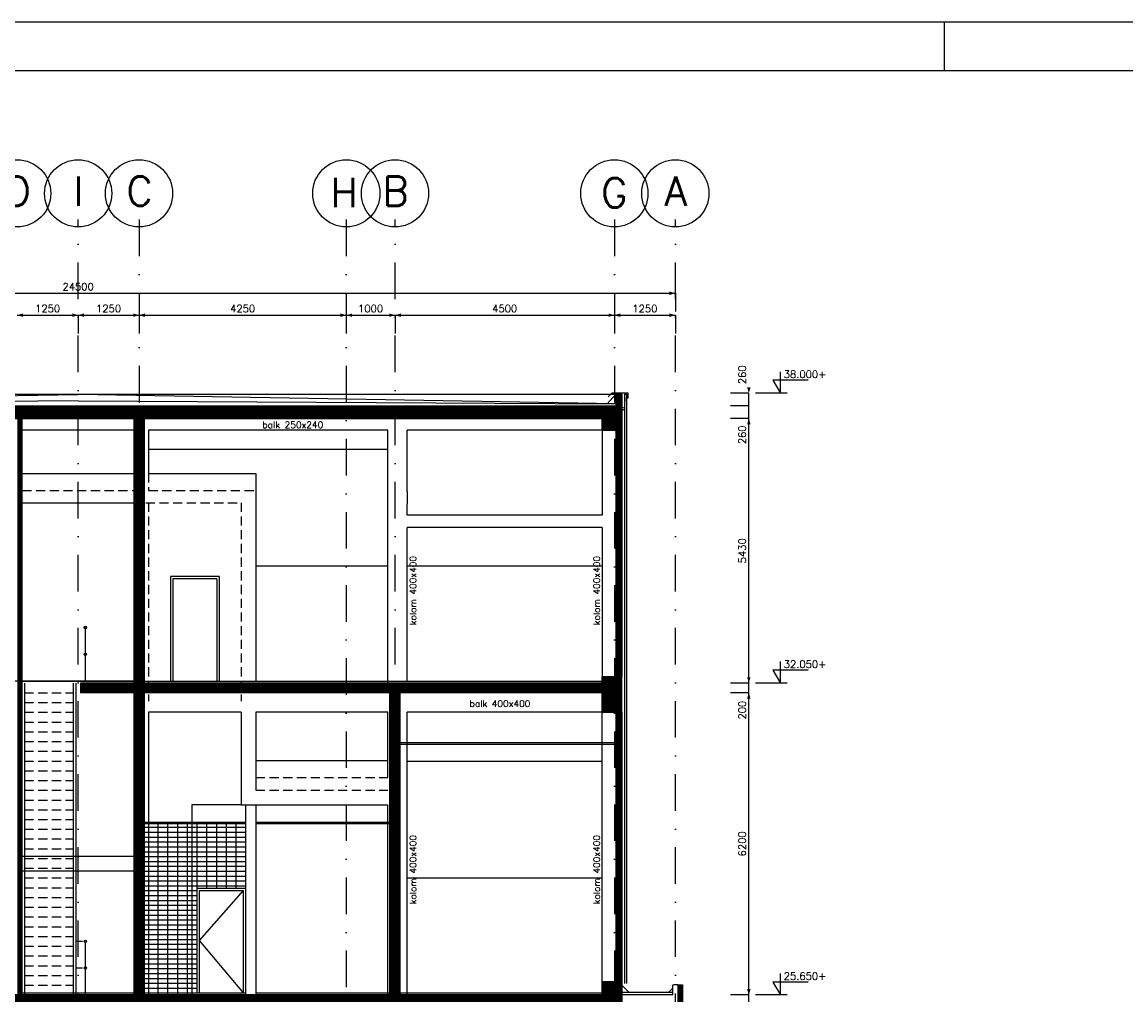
# Model space of a CAD drawing. Extents: x 0 to 118900, y 0 to 84100.
# Tile 37 of 40: x 57978 to 80620, y 64136 to 84100. Entities that reach past the tile are written whole.
import ezdxf
from ezdxf.enums import TextEntityAlignment as Align

# ---------------------------------------------------------------- set-up
doc = ezdxf.new("R2010")
doc.units = 0
doc.header["$LTSCALE"] = 60
doc.header["$MEASUREMENT"] = 0
doc.linetypes.add('DASHDOT', pattern=[25, 12.5, -6.25, 0, -6.25])
doc.linetypes.add('HIDDEN2', pattern=[4.6875, 3.125, -1.5625])
doc.layers.get('0').update_dxf_attribs({"linetype": 'CONTINUOUS'})
for name, color, linetype in [('ARCERING', 4, 'CONTINUOUS'), ('BETON', 8, 'CONTINUOUS'), ('CONSTR50', 1, 'CONTINUOUS'), ('GEVELPL', 15, 'CONTINUOUS'), ('HGTMAAT15', 3, 'CONTINUOUS'), ('KADER', 2, 'CONTINUOUS'), ('LAAG18', 3, 'CONTINUOUS'), ('LAAG25', 4, 'CONTINUOUS'), ('LAAG35', 7, 'CONTINUOUS'), ('LAAG50', 1, 'CONTINUOUS'), ('MAAT15', 3, 'CONTINUOUS'), ('MAAT20', 4, 'CONTINUOUS'), ('ONDERGROND', 8, 'CONTINUOUS'), ('STRAMIEN', 3, 'DASHDOT'), ('TXT15', 3, 'CONTINUOUS')]:
    doc.layers.add(name, color=color, linetype=linetype)
doc.styles.add('ROMANS', font='romans')
doc.styles.get("Standard").update_dxf_attribs({"font": 'simplex'})

# ---------------------------------------------------------------- blocks, each defined once
blk = doc.blocks.new('ZUHMAAT1')
at = {"layer": 'MAAT20'}
for p, q in [((3.3, 1.75), (4.31, 0)), ((8.1, 1.75), (3.3, 1.75)), ((4.31, 0), (4.31, 2.93)), ((5.26, 0), (0.92, 0))]:
    blk.add_line(p, q, dxfattribs=at)
blk = doc.blocks.new('ZUDIMTUS')
at = {"color": 3}
blk.add_solid([(0, 0), (-800, -240), (-800, 240)], dxfattribs=at)
blk = doc.blocks.new('ZUDIMEND')
blk.add_line((-800, 0), (-1600, 0))
at = {"color": 3}
blk.add_solid([(0, 0), (-800, -240), (-800, 240)], dxfattribs=at)
blk = doc.blocks.new('*X26')
at = {"color": 0}
for p, q in [((48328, 76055), (48440, 76166)), ((48352, 75966), (48552, 76166)), ((48464, 75966), (48664, 76166)), ((48576, 75966), (48776, 76166)), ((48689, 75966), (48889, 76166)), ((48801, 75966), (49001, 76166)), ((48913, 75966), (49113, 76166)), ((49025, 75966), (49225, 76166)), ((49138, 75966), (49338, 76166)), ((49250, 75966), (49450, 76166)), ((49362, 75966), (49562, 76166)), ((49474, 75966), (49674, 76166)), ((49587, 75966), (49787, 76166)), ((49699, 75966), (49899, 76166)), ((49811, 75966), (50011, 76166)), ((49923, 75966), (50123, 76166)), ((50036, 75966), (50236, 76166)), ((50148, 75966), (50348, 76166)), ((50260, 75966), (50460, 76166)), ((50372, 75966), (50572, 76166)), ((50485, 75966), (50685, 76166)), ((50597, 75966), (50797, 76166)), ((50709, 75966), (50909, 76166)), ((50821, 75966), (51021, 76166)), ((50934, 75966), (51134, 76166)), ((51046, 75966), (51246, 76166)), ((51158, 75966), (51358, 76166)), ((51270, 75966), (51470, 76166)), ((51383, 75966), (51583, 76166)), ((51495, 75966), (51695, 76166)), ((51607, 75966), (51807, 76166)), ((51719, 75966), (51919, 76166)), ((51832, 75966), (52032, 76166)), ((51944, 75966), (52144, 76166)), ((52056, 75966), (52256, 76166)), ((52168, 75966), (52368, 76166)), ((52281, 75966), (52481, 76166)), ((52393, 75966), (52593, 76166)), ((52505, 75966), (52705, 76166)), ((52617, 75966), (52817, 76166)), ((52730, 75966), (52930, 76166)), ((52842, 75966), (53042, 76166)), ((52954, 75966), (53154, 76166)), ((53066, 75966), (53266, 76166)), ((53179, 75966), (53379, 76166)), ((53291, 75966), (53491, 76166)), ((53403, 75966), (53603, 76166)), ((53516, 75966), (53716, 76166)), ((53628, 75966), (53828, 76166)), ((53740, 75966), (53940, 76166)), ((53852, 75966), (54052, 76166)), ((53965, 75966), (54165, 76166)), ((54077, 75966), (54277, 76166)), ((54189, 75966), (54389, 76166)), ((54301, 75966), (54501, 76166)), ((54414, 75966), (54614, 76166)), ((54526, 75966), (54726, 76166)), ((54638, 75966), (54838, 76166)), ((54750, 75966), (54950, 76166)), ((54863, 75966), (55063, 76166)), ((54975, 75966), (55175, 76166)), ((55087, 75966), (55287, 76166)), ((55199, 75966), (55399, 76166)), ((55312, 75966), (55512, 76166)), ((55424, 75966), (55624, 76166)), ((55536, 75966), (55736, 76166)), ((55648, 75966), (55848, 76166)), ((55761, 75966), (55961, 76166)), ((55873, 75966), (56073, 76166)), ((55985, 75966), (56185, 76166)), ((56097, 75966), (56297, 76166)), ((56210, 75966), (56410, 76166)), ((56322, 75966), (56522, 76166)), ((56434, 75966), (56634, 76166)), ((56546, 75966), (56746, 76166)), ((56659, 75966), (56859, 76166)), ((56771, 75966), (56971, 76166)), ((56883, 75966), (57083, 76166)), ((56995, 75966), (57195, 76166)), ((57108, 75966), (57308, 76166)), ((57220, 75966), (57420, 76166)), ((57332, 75966), (57532, 76166)), ((57444, 75966), (57644, 76166)), ((57557, 75966), (57757, 76166)), ((57669, 75966), (57869, 76166)), ((57781, 75966), (57981, 76166)), ((57893, 75966), (58093, 76166)), ((58006, 75966), (58206, 76166)), ((58118, 75966), (58318, 76166)), ((58230, 75966), (58430, 76166)), ((58342, 75966), (58542, 76166)), ((58455, 75966), (58655, 76166)), ((58567, 75966), (58767, 76166)), ((58679, 75966), (58879, 76166)), ((58791, 75966), (58991, 76166)), ((58904, 75966), (59104, 76166)), ((59016, 75966), (59216, 76166)), ((59128, 75966), (59328, 76166)), ((59240, 75966), (59440, 76166)), ((59353, 75966), (59553, 76166)), ((59465, 75966), (59665, 76166)), ((59577, 75966), (59777, 76166)), ((59689, 75966), (59889, 76166)), ((59802, 75966), (60002, 76166)), ((59914, 75966), (60114, 76166)), ((60026, 75966), (60226, 76166)), ((60138, 75966), (60338, 76166)), ((60251, 75966), (60451, 76166)), ((60363, 75966), (60563, 76166)), ((60475, 75966), (60675, 76166)), ((60587, 75966), (60787, 76166)), ((60700, 75966), (60900, 76166)), ((60812, 75966), (61012, 76166)), ((60924, 75966), (61124, 76166)), ((61036, 75966), (61236, 76166)), ((61149, 75966), (61349, 76166)), ((61261, 75966), (61461, 76166)), ((61373, 75966), (61573, 76166)), ((61485, 75966), (61685, 76166)), ((61598, 75966), (61798, 76166)), ((61710, 75966), (61910, 76166)), ((61822, 75966), (62022, 76166)), ((61934, 75966), (62134, 76166)), ((62047, 75966), (62247, 76166)), ((62159, 75966), (62359, 76166)), ((62271, 75966), (62471, 76166)), ((62384, 75966), (62584, 76166)), ((62496, 75966), (62696, 76166)), ((62608, 75966), (62808, 76166)), ((62720, 75966), (62920, 76166)), ((62833, 75966), (63033, 76166)), ((62945, 75966), (63145, 76166)), ((63057, 75966), (63257, 76166)), ((63169, 75966), (63369, 76166)), ((63282, 75966), (63482, 76166)), ((63394, 75966), (63594, 76166)), ((63506, 75966), (63706, 76166)), ((63618, 75966), (63818, 76166)), ((63731, 75966), (63931, 76166)), ((63843, 75966), (64043, 76166)), ((63955, 75966), (64155, 76166)), ((64067, 75966), (64267, 76166)), ((64180, 75966), (64380, 76166)), ((64292, 75966), (64492, 76166)), ((64404, 75966), (64604, 76166)), ((64516, 75966), (64716, 76166)), ((64629, 75966), (64829, 76166)), ((64741, 75966), (64941, 76166)), ((64853, 75966), (65053, 76166)), ((64965, 75966), (65165, 76166)), ((65078, 75966), (65278, 76166)), ((65190, 75966), (65390, 76166)), ((65302, 75966), (65502, 76166)), ((65414, 75966), (65614, 76166)), ((65527, 75966), (65727, 76166)), ((65639, 75966), (65839, 76166)), ((65751, 75966), (65951, 76166)), ((65863, 75966), (66063, 76166)), ((65976, 75966), (66176, 76166)), ((66088, 75966), (66288, 76166)), ((66200, 75966), (66400, 76166)), ((66312, 75966), (66512, 76166)), ((66425, 75966), (66625, 76166)), ((66537, 75966), (66737, 76166)), ((66649, 75966), (66849, 76166)), ((66761, 75966), (66961, 76166)), ((66874, 75966), (67074, 76166)), ((66986, 75966), (67186, 76166)), ((67098, 75966), (67298, 76166)), ((67210, 75966), (67410, 76166)), ((67323, 75966), (67523, 76166)), ((67435, 75966), (67635, 76166)), ((67547, 75966), (67747, 76166)), ((67659, 75966), (67859, 76166)), ((67772, 75966), (67972, 76166)), ((67884, 75966), (68084, 76166)), ((67996, 75966), (68196, 76166)), ((68108, 75966), (68308, 76166)), ((68221, 75966), (68421, 76166)), ((68333, 75966), (68533, 76166)), ((68445, 75966), (68645, 76166)), ((68557, 75966), (68757, 76166)), ((68670, 75966), (68870, 76166)), ((68782, 75966), (68982, 76166)), ((68894, 75966), (69094, 76166)), ((69006, 75966), (69206, 76166)), ((69119, 75966), (69319, 76166)), ((69231, 75966), (69431, 76166)), ((69343, 75966), (69543, 76166)), ((69455, 75966), (69655, 76166)), ((69568, 75966), (69768, 76166)), ((69680, 75966), (69880, 76166)), ((69792, 75966), (69928, 76102)), ((69904, 75966), (69928, 75990))]:
    blk.add_line(p, q, dxfattribs=at)
blk = doc.blocks.new('*X29')
at = {"color": 0}
for p, q in [((70158, 76444), (70180, 76466)), ((70158, 76332), (70278, 76452)), ((70158, 76220), (70278, 76340)), ((70158, 76108), (70278, 76228)), ((70158, 75995), (70278, 76115)), ((70158, 75883), (70278, 76003)), ((70158, 75771), (70278, 75891)), ((70158, 75659), (70278, 75779)), ((70158, 75546), (70278, 75666)), ((70158, 75434), (70278, 75554)), ((70158, 75322), (70278, 75442)), ((70158, 75210), (70278, 75330)), ((70158, 75097), (70278, 75217)), ((70158, 74985), (70278, 75105)), ((70158, 74873), (70278, 74993)), ((70158, 74761), (70278, 74881)), ((70158, 74648), (70278, 74768)), ((70158, 74536), (70278, 74656)), ((70158, 74424), (70278, 74544)), ((70158, 74312), (70278, 74432)), ((70158, 74199), (70278, 74319)), ((70158, 74087), (70278, 74207)), ((70158, 73975), (70278, 74095)), ((70158, 73863), (70278, 73983)), ((70158, 73750), (70278, 73870)), ((70158, 73638), (70278, 73758)), ((70158, 73526), (70278, 73646)), ((70158, 73414), (70278, 73534)), ((70158, 73301), (70278, 73421)), ((70158, 73189), (70278, 73309)), ((70158, 73077), (70278, 73197)), ((70158, 72965), (70278, 73085)), ((70158, 72852), (70278, 72972)), ((70158, 72740), (70278, 72860)), ((70158, 72628), (70278, 72748)), ((70158, 72516), (70278, 72636)), ((70158, 72403), (70278, 72523)), ((70158, 72291), (70278, 72411)), ((70158, 72179), (70278, 72299)), ((70158, 72067), (70278, 72187)), ((70158, 71954), (70278, 72074)), ((70158, 71842), (70278, 71962)), ((70158, 71730), (70278, 71850)), ((70158, 71617), (70278, 71737)), ((70158, 71505), (70278, 71625)), ((70158, 71393), (70278, 71513)), ((70158, 71281), (70278, 71401)), ((70158, 71168), (70278, 71288)), ((70158, 71056), (70278, 71176)), ((70158, 70944), (70278, 71064)), ((70158, 70832), (70278, 70952)), ((70158, 70719), (70278, 70839)), ((70217, 70666), (70278, 70727)), ((70158, 69934), (70161, 69936)), ((70158, 69821), (70273, 69936)), ((70158, 69709), (70278, 69829)), ((70158, 69597), (70278, 69717)), ((70158, 69485), (70278, 69605)), ((70158, 69372), (70278, 69492)), ((70158, 69260), (70278, 69380)), ((70158, 69148), (70278, 69268)), ((70158, 69036), (70278, 69156)), ((70158, 68923), (70278, 69043)), ((70158, 68811), (70278, 68931)), ((70158, 68699), (70278, 68819)), ((70158, 68587), (70278, 68707)), ((70158, 68474), (70278, 68594)), ((70158, 68362), (70278, 68482)), ((70158, 68250), (70278, 68370)), ((70158, 68138), (70278, 68258)), ((70158, 68025), (70278, 68145)), ((70158, 67913), (70278, 68033)), ((70158, 67801), (70278, 67921)), ((70158, 67689), (70278, 67809)), ((70158, 67576), (70278, 67696)), ((70158, 67464), (70278, 67584)), ((70158, 67352), (70278, 67472)), ((70158, 67240), (70278, 67360)), ((70158, 67127), (70278, 67247)), ((70158, 67015), (70278, 67135)), ((70158, 66903), (70278, 67023)), ((70158, 66791), (70278, 66911)), ((70158, 66678), (70278, 66798)), ((70158, 66566), (70278, 66686)), ((70158, 66454), (70278, 66574)), ((70158, 66342), (70278, 66462)), ((70158, 66229), (70278, 66349)), ((70158, 66117), (70278, 66237)), ((70158, 66005), (70278, 66125)), ((70158, 65893), (70278, 66013)), ((70158, 65780), (70278, 65900)), ((70158, 65668), (70278, 65788)), ((70158, 65556), (70278, 65676)), ((70158, 65444), (70278, 65564)), ((70158, 65331), (70278, 65451)), ((70158, 65219), (70278, 65339)), ((70158, 65107), (70278, 65227)), ((70158, 64995), (70278, 65115)), ((70158, 64882), (70278, 65002)), ((70158, 64770), (70278, 64890)), ((70158, 64658), (70278, 64778)), ((70158, 64546), (70278, 64666)), ((70158, 64433), (70278, 64553)), ((70243, 64406), (70278, 64441))]:
    blk.add_line(p, q, dxfattribs=at)

msp = doc.modelspace()

# ---------------------------------------------------------------- linework, layer by layer
at = {"layer": 'BETON'}
for q in [(70278, 63876), (70278, 63876), (70278, 64006)]:
    msp.add_line((70278, 64136), q, dxfattribs=at)
for points, const_width in [([(70218, 76466), (70218, 70666)], 120), ([(48098, 76096), (70158, 76096)], 260), ([(70018, 75726), (70018, 75966)], 280), ([(70078, 69936), (70078, 70666)], 400), ([(69878, 70436), (59178, 70436)], 200), ([(70218, 69936), (70218, 64406)], 120), ([(70078, 64406), (70078, 64136)], 400), ([(47978, 64006), (70278, 64006)], 260)]:
    msp.add_lwpolyline(points, dxfattribs=dict(at, const_width=const_width))
at = {"layer": 'BETON', "color": 4}
for points, const_width in [([(57931, 64136), (57931, 75966)], 105), ([(60378, 75966), (60378, 70536)], 210), ([(60378, 70336), (60378, 64136)], 210), ([(65628, 64136), (65628, 70336)], 210), ([(71478, 64346), (71478, 62386)], 100)]:
    msp.add_lwpolyline(points, dxfattribs=dict(at, const_width=const_width))
at = {"layer": 'CONSTR50'}
for p, q in [((48098, 76226), (70158, 76226)), ((48328, 76166), (69928, 76166)), ((59128, 75966), (59128, 76166)), ((60328, 75966), (60328, 76166)), ((61528, 75966), (61528, 76166)), ((62728, 75966), (62728, 76166)), ((63928, 75966), (63928, 76166)), ((65128, 75966), (65128, 76166)), ((66328, 75966), (66328, 76166)), ((67528, 75966), (67528, 76166)), ((68728, 75966), (68728, 76166)), ((69928, 75966), (69928, 76166)), ((70158, 75706), (70158, 76226)), ((48328, 75966), (69928, 75966)), ((69878, 75726), (69878, 75966)), ((69878, 75726), (70158, 75726)), ((70278, 70666), (69878, 70666)), ((69878, 70536), (69878, 70666)), ((70278, 69936), (70278, 70666)), ((69878, 70536), (59178, 70536)), ((59178, 70536), (59178, 70336)), ((59378, 70536), (60273, 70536)), ((69878, 70336), (59178, 70336)), ((69878, 69936), (69878, 70336)), ((69878, 69936), (70278, 69936)), ((70278, 64406), (69878, 64406)), ((69878, 64136), (69878, 64406)), ((70278, 64406), (70278, 64136)), ((69878, 64136), (48378, 64136)), ((71328, 64136), (70278, 64136))]:
    msp.add_line(p, q, dxfattribs=at)
at = {"layer": 'GEVELPL'}
for p, q in [((48098, 76466), (70158, 76466)), ((60573, 75336), (65478, 75336)), ((65478, 72936), (62773, 72936)), ((69878, 72936), (65878, 72936)), ((65878, 68936), (69878, 68936)), ((65878, 66536), (69878, 66536))]:
    msp.add_line(p, q, dxfattribs=at)
at = {"layer": 'HGTMAAT15'}
for p, q in [((62513, 66276), (61613, 65251)), ((61613, 65251), (62513, 64176))]:
    msp.add_line(p, q, dxfattribs=at)
for centre in [(59278, 71676), (59278, 71126), (59278, 65236), (59278, 64686)]:
    msp.add_circle(centre, 25, dxfattribs=at)
at = {"layer": 'KADER', "color": 3}
msp.add_line((76900, 83100), (76900, 84100), dxfattribs=at)
msp.add_line((76900, 83100), (76900, 84100), dxfattribs=at)
msp.add_lwpolyline([(0, 0), (118900, 0), (118900, 0), (118900, 84100), (0, 84100)], close=True, dxfattribs=at)
msp.add_lwpolyline([(0, 0), (118900, 0), (118900, 0), (118900, 84100), (0, 84100)], close=True, dxfattribs=at)
at = {"layer": 'KADER'}
msp.add_lwpolyline([(1000, 1000), (117900, 1000), (117900, 1000), (117900, 83100), (1000, 83100)], close=True, dxfattribs=at)
msp.add_lwpolyline([(1000, 1000), (117900, 1000), (117900, 1000), (117900, 83100), (1000, 83100)], close=True, dxfattribs=at)
at = {"layer": 'LAAG18'}
for p, q in [((70338, 76466), (70338, 64374)), ((70338, 76466), (70378, 76466)), ((70378, 76466), (70378, 64374)), ((57983, 70576), (60273, 70576)), ((70158, 69306), (65733, 69306)), ((70158, 69276), (65733, 69276)), ((61463, 68036), (61463, 64136)), ((62473, 68036), (61463, 68036)), ((60483, 67681), (62563, 67681)), ((60483, 67651), (62563, 67651)), ((62773, 67681), (65523, 67681)), ((62773, 67651), (65523, 67651)), ((60273, 66976), (57983, 66976)), ((60273, 66676), (57983, 66676)), ((57983, 64176), (60273, 64176)), ((60483, 64176), (62563, 64176)), ((62773, 64176), (69878, 64176))]:
    msp.add_line(p, q, dxfattribs=at)
at = {"layer": 'LAAG18', "linetype": 'HIDDEN2'}
for p, q in [((57983, 74236), (62473, 74236)), ((60573, 74236), (60573, 70167)), ((62473, 74236), (62473, 70167)), ((58028, 70336), (59028, 70336)), ((58028, 70136), (59028, 70136)), ((58028, 69936), (59028, 69936)), ((58028, 69736), (59028, 69736)), ((58028, 69536), (59028, 69536)), ((58028, 69336), (59028, 69336)), ((58028, 69136), (59028, 69136)), ((58028, 68936), (59028, 68936)), ((58028, 68736), (59028, 68736)), ((58028, 68536), (59028, 68536)), ((58028, 68336), (59028, 68336)), ((62773, 68336), (65478, 68336)), ((58028, 68136), (59028, 68136)), ((58028, 67936), (59028, 67936)), ((58028, 67736), (59028, 67736)), ((58028, 67536), (59028, 67536)), ((58028, 67336), (59028, 67336)), ((58028, 67136), (59028, 67136)), ((58028, 66936), (59028, 66936)), ((58028, 66736), (59028, 66736)), ((58028, 66536), (59028, 66536)), ((58028, 66336), (59028, 66336)), ((58028, 66136), (59028, 66136)), ((58028, 65936), (59028, 65936)), ((58028, 65736), (59028, 65736)), ((58028, 65536), (59028, 65536)), ((58028, 65336), (59028, 65336)), ((58028, 65136), (59028, 65136)), ((58028, 64936), (59028, 64936)), ((58028, 64736), (59028, 64736)), ((58028, 64536), (59028, 64536)), ((58028, 64336), (59028, 64336))]:
    msp.add_line(p, q, dxfattribs=at)
at = {"layer": 'LAAG18'}
for points in [[(70378, 76326), (70378, 76386), (70408, 76386), (70408, 76486), (70074, 76486), (69998, 76410)], [(70281, 76218), (70281, 76200), (70336, 76187), (70336, 76150), (70281, 76130), (70281, 76111)]]:
    msp.add_lwpolyline(points, dxfattribs=at)
at = {"layer": 'LAAG25'}
for p, q in [((59128, 76326), (48098, 76266)), ((59128, 76326), (70128, 76267)), ((70158, 76466), (69978, 76266)), ((60273, 75726), (57983, 75726)), ((60573, 75726), (60573, 74836)), ((65478, 75726), (60573, 75726)), ((65478, 70536), (65478, 75726)), ((69878, 75726), (65878, 75726)), ((65878, 74466), (65878, 75726)), ((69878, 75726), (69878, 74466)), ((57983, 74836), (60273, 74836)), ((60573, 74836), (62773, 74836)), ((62773, 74836), (62773, 70576)), ((65878, 74466), (65878, 74216)), ((69878, 74466), (69878, 74216)), ((57983, 74236), (60273, 74236)), ((65878, 73981), (65878, 74216)), ((69878, 74216), (69878, 73981)), ((69878, 73981), (65878, 73981)), ((65878, 70576), (65878, 73731)), ((69878, 73731), (65878, 73731)), ((69878, 73731), (69878, 70666)), ((61023, 72726), (61023, 70576)), ((62023, 72726), (61023, 72726)), ((62023, 72726), (62023, 70576)), ((61973, 72676), (61073, 72676)), ((61073, 72676), (61073, 70576)), ((61973, 72676), (61973, 70576)), ((59278, 70586), (59278, 71676)), ((60273, 70576), (48378, 70576)), ((58028, 70536), (58028, 64136)), ((59028, 70536), (59028, 64136)), ((59078, 70536), (59078, 64136)), ((60483, 70576), (69878, 70576)), ((60573, 69936), (60573, 64136)), ((62473, 69936), (60573, 69936)), ((62473, 69936), (62473, 68036)), ((65478, 69936), (62773, 69936)), ((62773, 69936), (62773, 68336)), ((65478, 68596), (65478, 69936)), ((65878, 64136), (65878, 69936)), ((69878, 69936), (65878, 69936)), ((69878, 64406), (69878, 69936)), ((62773, 68946), (65478, 68946)), ((62473, 68036), (65478, 68036)), ((65478, 64136), (65478, 68036)), ((61563, 66326), (62563, 66326)), ((61563, 66326), (61563, 64176)), ((61613, 66276), (62513, 66276)), ((61613, 66276), (61613, 64176)), ((62513, 66276), (62513, 64176)), ((62563, 66326), (62563, 64176)), ((59216, 65236), (59078, 65236)), ((59278, 64146), (59278, 65236)), ((59216, 64686), (59078, 64686)), ((70278, 64336), (70423, 64192)), ((71328, 64136), (71328, 64343)), ((71428, 64346), (71340, 64346)), ((70278, 64192), (71328, 64192)), ((71328, 64274), (71246, 64192))]:
    msp.add_line(p, q, dxfattribs=at)
at = {"layer": 'LAAG25', "linetype": 'HIDDEN2'}
for p, q in [((60573, 74836), (60573, 74486)), ((57983, 74486), (60273, 74486)), ((60573, 74486), (62773, 74486)), ((62773, 68596), (65478, 68596))]:
    msp.add_line(p, q, dxfattribs=at)
at = {"layer": 'LAAG35'}
for p, q in [((70158, 76466), (70278, 76466)), ((70158, 76466), (70158, 70666)), ((70278, 76466), (70278, 70666)), ((57983, 64136), (57983, 75966)), ((60273, 75966), (60273, 70536)), ((60483, 75966), (60483, 70536)), ((70158, 75336), (70278, 75336)), ((70158, 72936), (70278, 72936)), ((60273, 70336), (60273, 64136)), ((60483, 70336), (60483, 64136)), ((65523, 64136), (65523, 70336)), ((65733, 64136), (65733, 70336)), ((70158, 69936), (70158, 64406)), ((70278, 69936), (70278, 64406)), ((70278, 68936), (70158, 68936)), ((62563, 68036), (62563, 64136)), ((62773, 68036), (62773, 64136)), ((70278, 66536), (70158, 66536)), ((71428, 64346), (71428, 62386)), ((71428, 64346), (71528, 64346)), ((71528, 64346), (71528, 62386))]:
    msp.add_line(p, q, dxfattribs=at)
at = {"layer": 'MAAT15'}
for p, q in [((46878, 78535), (71378, 78535)), ((71378, 78535), (71378, 78160)), ((57878, 78085), (59128, 78085)), ((59128, 78085), (59128, 77710)), ((59128, 78085), (60378, 78085)), ((60378, 78085), (60378, 77710)), ((60378, 78085), (64628, 78085)), ((64628, 78085), (64628, 77710)), ((64628, 78085), (65628, 78085)), ((65628, 78085), (65628, 77710)), ((65628, 78085), (70128, 78085)), ((70128, 78085), (70128, 77710)), ((70128, 78085), (71378, 78085)), ((71378, 78085), (71378, 77710)), ((72885, 76486), (72510, 76486)), ((72885, 76226), (72885, 76486)), ((72885, 76226), (72510, 76226)), ((72885, 75966), (72885, 76226)), ((72885, 75966), (72510, 75966)), ((72885, 70536), (72885, 75966)), ((72885, 70536), (72510, 70536)), ((72885, 70536), (72510, 70536)), ((72885, 70336), (72885, 70536)), ((73415, 70536), (73040, 70536)), ((72885, 70336), (72510, 70336)), ((72885, 64136), (72885, 70336)), ((72885, 64136), (72510, 64136)), ((72885, 64136), (72510, 64136)), ((72885, 63876), (72885, 64136))]:
    msp.add_line(p, q, dxfattribs=at)
at = {"layer": 'ONDERGROND'}
for p, q in [((48098, 76266), (59128, 76456)), ((70158, 76266), (59128, 76456)), ((60483, 67576), (62563, 67576)), ((60483, 67476), (62563, 67476)), ((60763, 67651), (60763, 64136)), ((60963, 67651), (60963, 64136)), ((61163, 67651), (61163, 64136)), ((61363, 67651), (61363, 64136)), ((61563, 67651), (61563, 66326)), ((61763, 67651), (61763, 66326)), ((61963, 67651), (61963, 66326)), ((62163, 67651), (62163, 66326)), ((62363, 67651), (62363, 66326)), ((60483, 67376), (62563, 67376)), ((60483, 67276), (62563, 67276)), ((60483, 67176), (62563, 67176)), ((60483, 67076), (62563, 67076)), ((60483, 66976), (62563, 66976)), ((60483, 66876), (62563, 66876)), ((60483, 66776), (62563, 66776)), ((60483, 66676), (62563, 66676)), ((60483, 66576), (62563, 66576)), ((60483, 66476), (62563, 66476)), ((60483, 66376), (62563, 66376)), ((60483, 66276), (61563, 66276)), ((60483, 66176), (61563, 66176)), ((60483, 66076), (61563, 66076)), ((60483, 65976), (61563, 65976)), ((60483, 65876), (61563, 65876)), ((60483, 65776), (61563, 65776)), ((60483, 65676), (61563, 65676)), ((60483, 65576), (61563, 65576)), ((60483, 65476), (61563, 65476)), ((60483, 65376), (61563, 65376)), ((60483, 65276), (61563, 65276)), ((60483, 65176), (61563, 65176)), ((60483, 65076), (61563, 65076)), ((60483, 64976), (61563, 64976)), ((60483, 64876), (61563, 64876)), ((60483, 64776), (61563, 64776)), ((60483, 64676), (61563, 64676)), ((60483, 64576), (61563, 64576)), ((60483, 64476), (61563, 64476)), ((60483, 64376), (61563, 64376)), ((60483, 64276), (61563, 64276))]:
    msp.add_line(p, q, dxfattribs=at)
at = {"layer": 'STRAMIEN'}
for p, q in [((59128, 55915), (59128, 80046)), ((60378, 80046), (60378, 55862)), ((64628, 80046), (64628, 55839)), ((65628, 55915), (65628, 80046)), ((70128, 80046), (70128, 55911)), ((71378, 55915), (71378, 80046))]:
    msp.add_line(p, q, dxfattribs=at)
at = {"layer": 'STRAMIEN', "linetype": 'Continuous'}
for centre in [(57878, 80585), (59128, 80585), (60378, 80585), (64628, 80585), (65628, 80585), (70128, 80585), (71378, 80585)]:
    msp.add_circle(centre, 689, dxfattribs=at)

# ---------------------------------------------------------------- block references
at = {"layer": 'ARCERING', "color": 3}
for name in ['*X29', '*X26']:
    msp.add_blockref(name, (0, 0), dxfattribs=at)
at = {"layer": 'HGTMAAT15', "xscale": 150, "yscale": 150, "zscale": 150}
for p in [(72885, 76486), (72885, 70536), (72885, 64136)]:
    msp.add_blockref('ZUHMAAT1', p, dxfattribs=at)
at = {"layer": 'MAAT15', "xscale": 0.15, "yscale": 0.15, "zscale": 0.15}
for p in [(71378, 78535), (59128, 78085), (60378, 78085), (64628, 78085), (65628, 78085), (70128, 78085), (71378, 78085)]:
    msp.add_blockref('ZUDIMTUS', p, dxfattribs=at)
at = {"layer": 'MAAT15', "yscale": 0.15, "zscale": 0.15}
for name, p, xscale, rotation in [('ZUDIMTUS', (57878, 78085), 0.15, 180), ('ZUDIMTUS', (59128, 78085), 0.15, 180), ('ZUDIMTUS', (60378, 78085), 0.15, 180), ('ZUDIMTUS', (64628, 78085), 0.15, 180), ('ZUDIMTUS', (65628, 78085), 0.15, 180), ('ZUDIMTUS', (70128, 78085), 0.15, 180), ('ZUDIMTUS', (72885, 76486), -0.15, 90), ('ZUDIMTUS', (72885, 75966), 0.15, 90), ('ZUDIMEND', (72885, 70536), 0.15, 270), ('ZUDIMTUS', (72885, 70536), 0.15, 270), ('ZUDIMTUS', (72885, 70336), 0.15, 90), ('ZUDIMTUS', (72885, 64136), 0.15, 270)]:
    msp.add_blockref(name, p, dxfattribs=dict(at, xscale=xscale, rotation=rotation))

# ---------------------------------------------------------------- texts
at = {"layer": 'HGTMAAT15'}
for s, p in [('38.000+', (73601, 76797)), ('32.050+', (73601, 70847)), ('25.650+', (73601, 64447))]:
    msp.add_text(s, height=150, dxfattribs=at).set_placement(p)
at = {"layer": 'LAAG50', "style": 'ROMANS'}
for s, p in [('D', (57888, 80332)), ('I', (59138, 80332)), ('C', (60388, 80332)), ('B', (65638, 80332)), ('A', (71388, 80332))]:
    msp.add_text(s, height=600, dxfattribs=at).set_placement(p, align=Align.CENTER)
for s, p in [('H', (64302, 80304)), ('G', (69855, 80297))]:
    msp.add_text(s, height=600, dxfattribs=at).set_placement(p)
at = {"layer": 'MAAT15', "style": 'ROMANS'}
for s, p in [('24500', (59128, 78595)), ('1250', (58503, 78145)), ('1250', (59753, 78145)), ('4250', (62503, 78145)), ('1000', (65128, 78145)), ('4500', (67878, 78145)), ('1250', (70753, 78145))]:
    msp.add_text(s, height=150, dxfattribs=at).set_placement(p, align=Align.CENTER)
at = {"layer": 'MAAT15'}
for s, p in [('260', (72825, 76862)), ('260', (72825, 75630)), ('5430', (72825, 73251)), ('200', (72825, 69980)), ('6200', (72825, 67236))]:
    msp.add_text(s, height=150, rotation=90, dxfattribs=at).set_placement(p, align=Align.CENTER)
at = {"layer": 'TXT15'}
for s, p in [('balk 250x240', (62906, 75768)), ('balk 400x400', (67156, 70046))]:
    msp.add_text(s, height=135, dxfattribs=at).set_placement(p)
for p in [(66064, 71722), (69832, 71722), (66064, 65995), (69832, 65995)]:
    msp.add_text('kolom 400x400', height=135, rotation=90, dxfattribs=at).set_placement(p)

doc.saveas('drawing.dxf')
